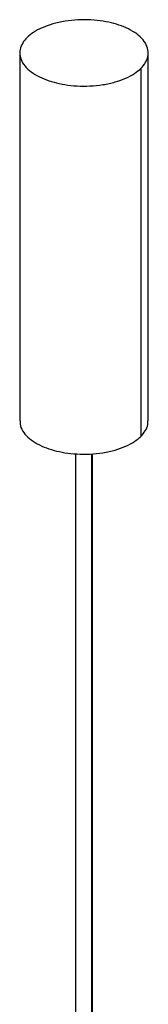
# Paper-space layout '_Trimétrica' of a CAD drawing. Header units: millimetres. Extents: x 2932 to 3978, y 2581 to 4039.
# Tile 4 of 4: x 3912 to 3972, y 3310 to 3769. Entities that reach past the tile are written whole.
import ezdxf

# ---------------------------------------------------------------- set-up
doc = ezdxf.new("R2010")
doc.units = ezdxf.units.MM

psp = doc.layouts.new('_Trimétrica')

# ---------------------------------------------------------------- linework, layer by layer
at = {"color": 7, "linetype": 'Continuous', "lineweight": 25}
for p, q in [((3911.66, 3753.12), (3911.66, 3581.69)), ((3971.66, 3581.69), (3971.66, 3753.12)), ((3968.2, 3745.91), (3968.2, 3574.48)), ((3937.64, 3566.41), (3937.64, 2697.53)), ((3945.17, 3566.38), (3945.17, 2696.79)), ((3945.64, 2697.53), (3945.64, 3566.42))]:
    psp.add_line(p, q, dxfattribs=at)
for points, knots in [([(3968.2, 3745.91), (3969.02, 3746.71), (3969.74, 3747.59), (3970.86, 3749.44), (3971.27, 3750.43), (3971.7, 3752.46), (3971.72, 3753.51), (3971.34, 3755.61), (3970.94, 3756.66), (3969.71, 3758.7), (3968.89, 3759.69), (3966.91, 3761.53), (3965.74, 3762.39), (3963.16, 3763.95), (3961.74, 3764.64), (3958.78, 3765.85), (3957.23, 3766.36), (3954.1, 3767.21), (3952.41, 3767.58), (3948.8, 3768.16), (3946.89, 3768.37), (3942.94, 3768.59), (3940.9, 3768.6), (3936.82, 3768.4), (3934.78, 3768.2), (3930.82, 3767.57), (3928.91, 3767.14), (3925.33, 3766.12), (3923.66, 3765.52), (3920.64, 3764.19), (3919.29, 3763.46), (3916.95, 3761.93), (3915.96, 3761.14), (3915.13, 3760.33)], [0, 0, 0, 0, 0.0625, 0.0625, 0.125, 0.125, 0.1875, 0.1875, 0.25, 0.25, 0.3125, 0.3125, 0.375, 0.375, 0.4375, 0.4375, 0.5, 0.5, 0.5625, 0.5625, 0.625, 0.625, 0.6875, 0.6875, 0.75, 0.75, 0.8125, 0.8125, 0.875, 0.875, 0.9375, 0.9375, 1, 1, 1, 1]), ([(3915.13, 3760.33), (3914.31, 3759.53), (3913.59, 3758.65), (3912.46, 3756.8), (3912.06, 3755.81), (3911.62, 3753.78), (3911.6, 3752.73), (3911.99, 3750.63), (3912.39, 3749.57), (3913.61, 3747.54), (3914.43, 3746.55), (3916.42, 3744.7), (3917.59, 3743.85), (3920.17, 3742.29), (3921.59, 3741.6), (3924.55, 3740.39), (3926.1, 3739.88), (3929.23, 3739.03), (3930.92, 3738.66), (3934.53, 3738.08), (3936.44, 3737.87), (3940.39, 3737.65), (3942.42, 3737.64), (3946.5, 3737.83), (3948.55, 3738.04), (3952.5, 3738.67), (3954.42, 3739.09), (3958, 3740.12), (3959.67, 3740.72), (3962.69, 3742.05), (3964.03, 3742.78), (3966.38, 3744.31), (3967.37, 3745.1), (3968.2, 3745.91)], [0, 0, 0, 0, 0.0625, 0.0625, 0.125, 0.125, 0.1875, 0.1875, 0.25, 0.25, 0.3125, 0.3125, 0.375, 0.375, 0.4375, 0.4375, 0.5, 0.5, 0.5625, 0.5625, 0.625, 0.625, 0.6875, 0.6875, 0.75, 0.75, 0.8125, 0.8125, 0.875, 0.875, 0.9375, 0.9375, 1, 1, 1, 1]), ([(3911.82, 3581.69), (3911.78, 3581.2), (3911.68, 3579.66), (3912.84, 3577.09), (3915.21, 3574.16), (3918.68, 3571.6), (3922.87, 3569.52), (3927.58, 3567.94), (3932.78, 3566.83), (3938.47, 3566.22), (3944.53, 3566.2), (3950.59, 3566.82), (3956.28, 3568.07), (3961.23, 3569.85), (3965.32, 3572), (3967.26, 3573.67), (3968.2, 3574.48)], [0, 0, 0, 0, 0.0351867, 0.1128748, 0.1905628, 0.2666364, 0.3396736, 0.4085832, 0.4774927, 0.5505299, 0.6266036, 0.7042916, 0.7819796, 0.8580533, 0.9310905, 1, 1, 1, 1]), ([(3968.2, 3574.48), (3968.95, 3575.33), (3970.52, 3577.1), (3971.6, 3579.57), (3971.54, 3581.13), (3971.51, 3581.69)], [0, 0, 0, 0, 0.3768975, 0.776371, 1, 1, 1, 1])]:
    psp.add_open_spline(points, degree=3, knots=knots, dxfattribs=at)

doc.saveas('drawing.dxf')
